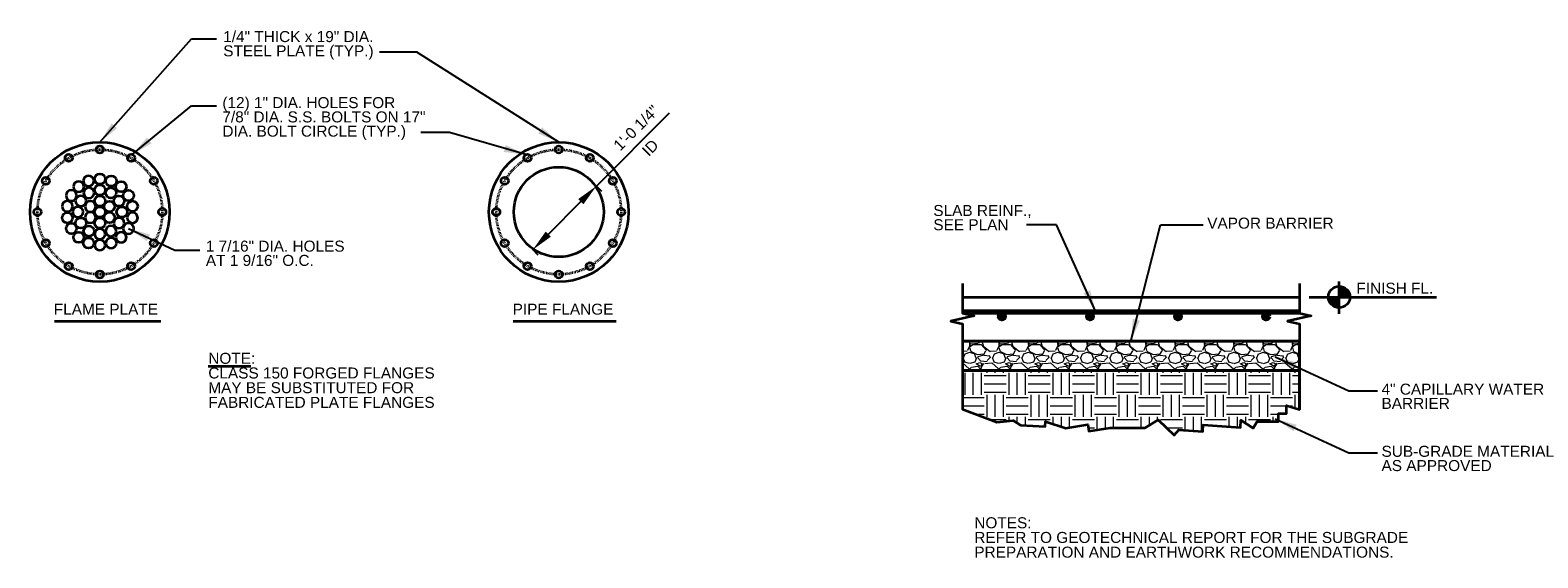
# Model space of a CAD drawing. Header units: inches. Extents: x -829 to 2226, y 10 to 4755.
# Tile 38 of 54: x 680 to 885, y 1037 to 1109. Entities that reach past the tile are written whole.
import ezdxf
from ezdxf.enums import TextEntityAlignment as Align

# ---------------------------------------------------------------- set-up
doc = ezdxf.new("R2010")
doc.units = ezdxf.units.IN
doc.header["$LTSCALE"] = 0.5
doc.header["$MEASUREMENT"] = 0
doc.linetypes.add('DGN Style 4', pattern=[0.134955, 0.067435, -0.033718, 8.4294e-05, -0.033718])
for name, color, linetype, lineweight in [('G-ANN-TTLB', 7, 'Continuous', 0), ('G-ANNO-DIM', 7, 'Continuous', 0), ('G-ANNO-DIMS', 7, 'Continuous', 35), ('G-ANNO-PATT', 7, 'Continuous', 18), ('G-ANNO-TEXT', 7, 'Continuous', 35), ('S-REIN-RBAR', 7, 'Continuous', 70), ('S-SLAB-EDGE', 7, 'Continuous', 35)]:
    doc.layers.add(name, color=color, linetype=linetype, lineweight=lineweight)
doc.styles.add('AEC_3 4_1 0 Scale', font='arial.ttf', dxfattribs={"height": 1.5})
doc.dimstyles.new("3 4 1'-0", dxfattribs={"dimtxt": 1.5, "dimasz": 3, "dimexe": 1, "dimexo": 1, "dimgap": 1, "dimtad": 1, "dimdec": 4, "dimzin": 15, "dimdsep": 46, "dimlunit": 4, "dimtxsty": 'AEC_3 4_1 0 Scale', "dimcen": 0.09, "dimadec": 4, "dimazin": 3, "dimtfac": 1, "dimtdec": 4, "dimtofl": 0, "dimtmove": 0, "dimatfit": 3, "dimfxl": 1, "dimfrac": 2, "dimtolj": 1, "dimtzin": 15, "dimarcsym": 0})

# ---------------------------------------------------------------- blocks, each defined once
blk = doc.blocks.new('*D307')
at = {"layer": 'Defpoints', "color": 0, "transparency": 16777216}
for p in [(755.88, 1088.6), (756.68, 1087.8), (747.22, 1079.94)]:
    blk.add_point(p, dxfattribs=at)
at = {"layer": 'G-ANNO-DIMS', "color": 0, "lineweight": -2, "transparency": 16777216}
for p, q in [((756.68, 1087.8), (766.66, 1097.78)), ((756.59, 1087.89), (757.39, 1087.09)), ((750.14, 1081.26), (754.56, 1085.68)), ((747.92, 1079.23), (748.72, 1078.43))]:
    blk.add_line(p, q, dxfattribs=at)
at = {"layer": 'G-ANNO-DIMS', "color": 0, "transparency": 16777216}
for points in [[(754.2, 1086.03), (754.91, 1085.32), (756.68, 1087.8)], [(749.78, 1081.61), (750.49, 1080.91), (748.02, 1079.14)]]:
    blk.add_solid(points, dxfattribs=at)
at = {"layer": 'G-ANNO-DIMS', "color": 0, "transparency": 16777216, "insert": (762.1, 1095.73), "char_height": 1.5, "attachment_point": 5, "rotation": 45, "style": 'AEC_3 4_1 0 Scale'}
blk.add_mtext('\\A1;1\'-0 1/4"', dxfattribs=at)
blk = doc.blocks.new('REINFDOT')
for radius in [0.00313, 0.00187, 0.000625]:
    blk.add_circle((0, 0), radius)
blk = doc.blocks.new('REINF. DOT')
at = {"layer": 'S-REIN-RBAR', "xscale": 100, "yscale": 100, "zscale": 100, "rotation": 90.00000000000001}
blk.add_blockref('REINFDOT', (36.53, 24.59), dxfattribs=at)

msp = doc.modelspace()

# ---------------------------------------------------------------- hatches: boundary and pattern name
at = {"layer": 'G-ANNO-PATT'}
h = msp.add_hatch(dxfattribs=at)
h.set_pattern_fill('GRAVEL', color=5, style=0, pattern_type=2)
h.set_pattern_definition([(200.5562, (819.5181, 1049.1139), (-84.000276, -32.0003155), [0.68352, -101.84494]), (4.7637, (828.5627, 1048.8381), (-36.000118, -4.00004), [1.0032, -47.16334]), (4.7637, (824.5627, 1048.8381), (-36.000118, -4.00004), [1.0032, -47.16334]), (4.7637, (820.5627, 1048.8381), (-36.000118, -4.00004), [1.0032, -47.16334]), (332.3539, (819.7185, 1049.24855), (-60.000197, 32.0003154), [0.94826, -93.87834]), (332.3539, (823.7185, 1049.24853), (-60.000197, 32.0003154), [0.94826, -93.87834]), (332.3539, (827.71847, 1049.2485), (-60.000197, 32.000315), [0.94826, -93.87834]), (285.255, (819.5247, 1049.7843), (-12.00004, 40.000393), [0.5824, -45.02504]), (285.255, (823.5247, 1049.7843), (-12.00004, 40.000393), [0.5824, -45.02504]), (285.255, (827.5247, 1049.7843), (-12.00004, 40.000393), [0.5824, -45.02504]), (213.69, (820.0495, 1050.2036), (-12.00004, -4.00004), [0.5919, -13.83035]), (213.69, (824.0496, 1050.2036), (-12.00004, -4.00004), [0.592, -13.8303]), (213.69, (820.083, 1046.2266), (-12.00004, -4.00004), [0.0405, -14.3818]), (213.69, (828.0496, 1050.2036), (-12.00004, -4.00004), [0.592, -13.8303]), (213.69, (824.083, 1046.2266), (-12.00004, -4.00004), [0.0404, -14.3818]), (213.69, (828.083, 1046.2266), (-12.00004, -4.00004), [0.0404, -14.3819]), (180, (821.109, 1050.153), (-12.00004, 4.00004), [1.04, -10.96]), (181.7357, (825.1092, 1050.1529), (-120.000394, -4.0000393), [1.04, -131.02103]), (180, (829.109, 1050.153), (-12.00004, 4.00004), [1.04, -10.96]), (131.987, (829.8439, 1049.3781), (-24.000079, 28.000276), [1.0763, -52.7386]), (131.987, (825.8439, 1049.3782), (-24.000079, 28.000276), [1.0763, -52.7386]), (131.987, (821.8439, 1049.3782), (-24.000079, 28.000276), [1.0763, -52.7386]), (59.0364, (829.4686, 1048.8473), (-12.00004, -16.00016), [0.5557, -22.7683]), (59.0364, (825.4686, 1048.8473), (-12.00004, -16.00016), [0.5557, -22.7683]), (59.0364, (821.4686, 1048.8473), (-12.00004, -16.00016), [0.5557, -22.7683]), (90, (827.509, 1046.593), (-12, -4), [0.24, -3.76]), (90, (823.509, 1046.593), (-12, -4), [0.24, -3.76]), (90, (819.509, 1046.593), (-12, -4), [0.24, -3.76]), (118.6103, (827.6706, 1046.2465), (-12.00004, 24.000236), [0.4118, -49.70845]), (118.6103, (823.6706, 1046.2465), (-12.00004, 24.000236), [0.4118, -49.70845]), (118.6103, (819.6706, 1046.2465), (-12.00004, 24.000236), [0.4118, -49.70845]), (186.9113, (820.70294, 1046.3396), (-96.0003153, -12.0001185), [1.00718, -131.95943]), (186.9113, (824.70294, 1046.3396), (-96.0003153, -12.0001185), [1.00718, -131.95943]), (186.9113, (828.70294, 1046.3396), (-96.0003153, -12.0001185), [1.00718, -131.95943]), (236.31, (821.0415, 1046.8476), (-12.00004, -16.000158), [0.5769, -42.69007]), (236.31, (825.0415, 1046.8476), (-12.00004, -16.000158), [0.5769, -42.69007]), (236.31, (829.0415, 1046.8476), (-12.00004, -16.000158), [0.5769, -42.69007]), (354.2894, (821.45674, 1048.73486), (-84.000276, 8.000078), [0.7642, -119.8347]), (354.2894, (825.45673, 1048.73486), (-84.000276, 8.000078), [0.7642, -119.8347]), (354.2894, (829.45673, 1048.73486), (-84.000276, 8.000078), [0.7642, -119.8347]), (14.0363, (828.6788, 1048.5707), (-36.000118, -8.000078), [0.8246, -48.6528]), (14.0363, (824.6788, 1048.5707), (-36.000118, -8.000078), [0.8246, -48.6528]), (14.0363, (820.6788, 1048.5707), (-36.000118, -8.000078), [0.8246, -48.65283]), (74.745, (828.6282, 1048.3178), (-12.00004, -40.000393), [0.20396, -45.4035]), (74.745, (824.6282, 1048.3178), (-12.00004, -40.000393), [0.20396, -45.4035]), (74.745, (820.6282, 1048.3178), (-12.00004, -40.000393), [0.20396, -45.4035]), (110.556, (826.3592, 1048.3679), (-12.00004, 28.000275), [0.34176, -33.8346]), (110.556, (822.3592, 1048.3679), (-12.00004, 28.000275), [0.34176, -33.83456]), (110.556, (818.3592, 1048.368), (-12.00004, 28.000275), [0.34176, -33.83456]), (163.1415, (828.1475, 1048.90898), (-120.000394, 36.0003543), [0.67052, -137.25752]), (163.1415, (824.1475, 1048.90898), (-120.000394, 36.0003543), [0.67052, -137.25752]), (163.1415, (820.1475, 1048.90898), (-120.000394, 36.0003543), [0.67052, -137.25752]), (113.1985, (828.4176, 1048.3441), (-12.00004, 24.00024), [0.60926, -29.8541]), (113.1985, (824.4177, 1048.3441), (-12.00004, 24.000236), [0.60926, -29.8541]), (113.1985, (820.4177, 1048.3441), (-12.00004, 24.000236), [0.60926, -29.8541]), (246.8015, (818.8668, 1048.8564), (-12.00004, -24.000236), [0.5727, -29.89065]), (246.8015, (822.8668, 1048.8564), (-12.00004, -24.000236), [0.5727, -29.89065]), (246.8015, (826.8668, 1048.8564), (-12.00004, -24.00024), [0.5727, -29.89065]), (200.5562, (823.5181, 1049.1139), (-84.000276, -32.0003155), [0.68352, -101.84494]), (200.5562, (827.5181, 1049.1139), (-84.000276, -32.0003155), [0.68352, -101.84494]), (196.5045, (820.20945, 1047.77576), (-96.000315, -28.0002765), [0.7088, -111.93265]), (196.5045, (824.20944, 1047.77577), (-96.000315, -28.0002765), [0.7088, -111.93265]), (196.5045, (828.20944, 1047.77577), (-96.000315, -28.0002765), [0.7088, -111.93265]), (246.8015, (820.4696, 1048.3643), (-12.00004, -24.000236), [0.60926, -29.8541]), (246.8015, (824.4696, 1048.3643), (-12.00004, -24.000236), [0.60926, -29.8541]), (246.8015, (828.4696, 1048.3643), (-12.00004, -24.00024), [0.60926, -29.8541]), (110.556, (826.8534, 1047.8274), (-12.00004, 28.000275), [0.59464, -33.5817]), (110.556, (822.8534, 1047.8275), (-12.00004, 28.000275), [0.59464, -33.5817]), (110.556, (818.8534, 1047.8275), (-12.00004, 28.000275), [0.59464, -33.5817]), (163.4955, (827.5049, 1047.5837), (-96.000315, 28.0002765), [0.7088, -111.93265]), (163.4955, (823.5049, 1047.5837), (-96.000315, 28.0002765), [0.7088, -111.93265]), (163.4955, (819.5049, 1047.5837), (-96.000315, 28.0002765), [0.7088, -111.93265]), (18.435, (828.4187, 1047.5612), (-12.00004, 1e-08), [0.506, -12.1432]), (18.435, (824.4187, 1047.5612), (-12.00004, 1e-08), [0.506, -12.1432]), (18.435, (820.4187, 1047.5612), (-12.00004, 1e-08), [0.506, -12.1432]), (149.036, (829.026, 1047.1982), (-48.000157, 28.000275), [0.6997, -69.27206]), (149.036, (825.026, 1047.1982), (-48.000157, 28.000275), [0.6997, -69.27206]), (149.036, (821.026, 1047.1982), (-48.000157, 28.000275), [0.6997, -69.27206]), (249.444, (821.2082, 1047.5915), (-12.00004, -28.000275), [0.4308, -33.7455]), (249.444, (825.2082, 1047.5915), (-12.00004, -28.000275), [0.4308, -33.7455]), (249.444, (829.2082, 1047.5915), (-12.00004, -28.000275), [0.4308, -33.7455]), (336.8013, (820.90935, 1047.7165), (-36.0001184, 16.0001575), [0.30463, -91.08504]), (336.8013, (824.90935, 1047.7165), (-36.0001184, 16.0001575), [0.30463, -91.08504]), (336.8013, (828.90936, 1047.7165), (-36.000118, 16.0001575), [0.30463, -91.08504]), (315, (820.633, 1047.2274), (-12.00004, 8.00008), [0.5657, -16.405]), (315, (824.633, 1047.2274), (-12.00004, 8.00008), [0.5657, -16.405]), (315, (828.633, 1047.2274), (-12.00004, 8.00008), [0.5657, -16.405]), (8.6157, (827.80345, 1047.12157), (-24.000079, -4.000039), [0.80895, -132.69806]), (8.6157, (823.80344, 1047.12156), (-24.000079, -4.000039), [0.80895, -132.69806]), (8.6157, (819.80344, 1047.12156), (-24.000079, -4.000039), [0.80895, -132.69806]), (41.6337, (827.4329, 1046.7582), (-24.00008, -20.000197), [0.4252, -47.7415]), (41.6337, (823.4329, 1046.7582), (-24.00008, -20.000197), [0.4252, -47.7415]), (41.6337, (819.4328, 1046.7582), (-24.00008, -20.000197), [0.4252, -47.74147]), (317.4894, (818.5582, 1047.70675), (-36.000118, 32.000315), [1.2458, -63.8699]), (317.4894, (822.5582, 1047.70675), (-36.000118, 32.000315), [1.2458, -63.8699]), (317.4894, (826.5582, 1047.70675), (-36.000118, 32.000315), [1.2458, -63.8699]), (4.7637, (829.583, 1047.6147), (-36.000118, -4.00004), [0.64423, -47.5223]), (4.7637, (825.583, 1047.6147), (-36.000118, -4.00004), [0.9633, -47.2032]), (4.7637, (821.583, 1047.6147), (-36.000118, -4.00004), [0.9633, -47.2032]), (4.7637, (818.225, 1047.6682), (-36.000118, -4.00004), [0.3191, -47.84745]), (59.0364, (829.0538, 1046.938), (-12.00004, -16.00016), [0.8438, -22.4802]), (59.0364, (825.0538, 1046.938), (-12.00004, -16.00016), [0.8438, -22.4802]), (59.0364, (821.0537, 1046.938), (-12.00004, -16.00016), [0.8438, -22.4802]), (108.435, (829.4677, 1049.8847), (-12.00004, 32.000315), [0.3348, -37.6129]), (108.435, (829.3656, 1046.2036), (-12.00004, 32.000315), [0.7151, -37.23255]), (108.435, (825.4677, 1049.8847), (-12.00004, 32.000315), [0.3348, -37.61285]), (108.435, (825.3656, 1046.2036), (-12.00004, 32.000315), [0.7151, -37.23256]), (108.435, (821.4677, 1049.8847), (-12.00004, 32.000315), [0.33484, -37.61284]), (108.435, (821.3656, 1046.2036), (-12.00004, 32.000315), [0.7151, -37.2326]), (142.125, (830.225, 1049.2679), (-12.00004, 8.00008), [0.96596, -44.6413]), (142.125, (826.3406, 1049.1785), (-12.00004, 8.00008), [1.1121, -44.49516]), (142.125, (822.3406, 1049.1784), (-12.00004, 8.00008), [1.1121, -44.49516]), (142.1248, (818.3406, 1049.1784), (-12.00004, 8.00008), [0.14614, -45.46114]), (182.7263, (819.2015, 1049.2631), (-12.0000396, -4e-07), [0.84095, -83.2545]), (182.7263, (823.2015, 1049.2631), (-12.00004, -4e-07), [0.84095, -83.2545]), (182.7263, (827.2015, 1049.2631), (-12.00004, -4e-07), [0.84095, -83.2545]), (246.8015, (819.5816, 1050.1398), (-12.00004, -24.000236), [0.8246, -29.63874]), (246.8015, (823.5816, 1050.1398), (-12.00004, -24.000236), [0.8246, -29.63874]), (246.8015, (827.5815, 1050.1397), (-12.00004, -24.00024), [0.8246, -29.63874]), (270, (819.497, 1046.902), (-12, -4), [0.6994, -3.3006]), (270, (819.531, 1050.204), (-12, -4), [0.1415, -3.8585]), (270, (823.497, 1046.902), (-12, -4), [0.6994, -3.3006]), (270, (823.531, 1050.204), (-12, -4), [0.1416, -3.8585]), (270, (827.497, 1046.902), (-12, -4), [0.6994, -3.3007]), (270, (827.531, 1050.204), (-12, -4), [0.1416, -3.8585]), (48.013, (829.9251, 1047.9939), (-24.000079, -28.000276), [0.4438, -53.3711]), (48.013, (825.9251, 1047.9939), (-24.000079, -28.000276), [0.65115, -53.1637]), (48.013, (821.9251, 1047.9939), (-24.000079, -28.000276), [0.65115, -53.1637]), (48.013, (818.225, 1048.3211), (-24.000079, -28.000276), [0.2074, -53.6075]), (355.2363, (820.9997, 1047.9567), (-36.000118, 4.00004), [0.9235, -47.24307]), (355.2363, (824.9997, 1047.9567), (-36.000118, 4.00004), [0.9235, -47.24307]), (355.2363, (828.9997, 1047.9567), (-36.000118, 4.00004), [0.9235, -47.24307]), (311.987, (820.6439, 1048.3782), (-24.000079, 28.000276), [0.53814, -53.2767]), (311.987, (824.6439, 1048.3782), (-24.000079, 28.000276), [0.53814, -53.2767]), (311.987, (828.6439, 1048.37815), (-24.000079, 28.000276), [0.53814, -53.2767])])
h.paths.add_polyline_path([(806.58187, 1066.68546), (806.58187, 1062.68546), (846.86401, 1062.68546), (852.50279, 1062.68546), (852.50279, 1064.68804), (852.50279, 1066.68546), (839.09644, 1066.68546)])
h = msp.add_hatch(dxfattribs=at)
h.set_pattern_fill('EARTH', color=5, style=0, pattern_type=2)
h.set_pattern_definition([(90, (830.174, 1050.3537), (-6, -6), [3, -3]), (90, (833.174, 1047.3537), (-6, -6), [3, -3]), (90, (829.049, 1050.3537), (-6, -6), [3, -3]), (90, (832.049, 1047.3537), (-6, -6), [3, -3]), (90, (827.924, 1050.3537), (-6, -6), [3, -3]), (90, (830.924, 1047.3537), (-6, -6), [3, -3]), (0, (830.549, 1052.9787), (-6, -6), [3, -3]), (0, (827.549, 1049.9787), (-6, -6), [3, -3]), (0, (830.549, 1051.8537), (-6, -6), [3, -3]), (0, (827.549, 1048.8537), (-6, -6), [3, -3]), (0, (830.549, 1050.7287), (-6, -6), [3, -3]), (0, (827.549, 1047.7287), (-6, -6), [3, -3])])
h.paths.add_polyline_path([(806.58187, 1062.68546), (806.58187, 1057.42273), (811.27638, 1055.65691), (813.46635, 1055.86233), (814.4929, 1055.24607), (817.84629, 1055.04065), (817.88961, 1055.74789), (820.65219, 1054.83523), (823.66339, 1055.31455), (823.80956, 1054.39631), (826.71743, 1054.85917), (831.46516, 1054.85917), (833.24451, 1055.93081), (835.43448, 1053.87661), (836.09218, 1054.57779), (839.33536, 1054.35592), (839.39725, 1055.26057), (841.92977, 1055.08732), (844.4623, 1054.91407), (844.529, 1055.88919), (846.17901, 1054.83523), (846.74149, 1055.71582), (849.66927, 1055.72539), (849.6657, 1056.8205), (850.76081, 1056.82408), (850.75723, 1057.91919), (852.50279, 1057.35426), (852.50279, 1062.68546), (846.86401, 1062.68546)])
at = {"layer": 'G-ANNO-TEXT'}
h = msp.add_hatch(dxfattribs=at)
h.set_pattern_fill('MSTN', color=5, style=0, pattern_type=2)
h.set_pattern_definition([(45, (-11227.58959, -16046.06965), (-0.02850700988, 0.02850700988), [])])
h.paths.add_polyline_path([(859.38745, 1072.68546, 0.414213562), (857.91935, 1074.15357), (857.91935, 1072.68546)])
h = msp.add_hatch(dxfattribs=at)
h.set_pattern_fill('MSTN', color=5, style=0, pattern_type=2)
h.set_pattern_definition([(45, (-11228.98278, -16047.355045), (-0.02850700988, 0.02850700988), [])])
h.paths.add_polyline_path([(856.45124, 1072.68546, 0.414213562), (857.91935, 1071.21735), (857.91935, 1072.68546)])

# ---------------------------------------------------------------- linework, layer by layer
for p, q in [((857.90353, 1070.39747, 0), (857.90353, 1074.78065, 0)), ((853.83473, 1072.68546, 0), (871.2076, 1072.68546, 0)), ((682.81096, 1069.39763), (697.29884, 1069.39763)), ((745.35233, 1069.39763), (759.37313, 1069.39763)), ((806.58187, 1062.68546, 0), (852.50279, 1062.68546, 0))]:
    msp.add_line(p, q, dxfattribs=at)
at = {"layer": 'G-ANNO-TEXT', "elevation": 0, "flags": 128}
for points in [[(806.58187, 1074.52142), (806.58187, 1073.79414), (806.58187, 1070.49869), (808.18187, 1070.13505), (804.98187, 1069.40778), (806.58187, 1069.04414), (806.58187, 1057.42273)], [(852.50279, 1074.52142), (852.50279, 1073.79414), (852.50279, 1070.49869), (854.10279, 1070.13505), (850.90279, 1069.40778), (852.50279, 1069.04414), (852.50279, 1057.35426)], [(806.58187, 1057.42273), (811.27638, 1055.65691), (813.46635, 1055.86233), (814.4929, 1055.24607), (817.84629, 1055.04065), (817.88961, 1055.74789), (820.65219, 1054.83523), (823.66339, 1055.31455), (823.80956, 1054.39631), (826.71743, 1054.85917), (826.71743, 1054.85917), (831.46516, 1054.85917), (833.24451, 1055.93081), (835.43448, 1053.87661), (836.09218, 1054.57779), (839.33536, 1054.35592), (839.39725, 1055.26057), (841.92977, 1055.08732), (844.4623, 1054.91407), (844.529, 1055.88919), (846.17901, 1054.83523), (846.74149, 1055.71582), (849.66927, 1055.72539), (849.6657, 1056.8205), (850.76081, 1056.82408), (850.75723, 1057.91919), (852.50279, 1057.35426)]]:
    msp.add_lwpolyline(points, dxfattribs=at)
for points in [[(806.58187, 1066.68546), (806.58187, 1062.68546), (846.86401, 1062.68546), (852.50279, 1062.68546), (852.50279, 1064.68804), (852.50279, 1066.68546), (839.09644, 1066.68546), (806.58187, 1066.68546)], [(806.58187, 1066.68546), (806.58187, 1062.68546), (846.86401, 1062.68546), (852.50279, 1062.68546), (852.50279, 1064.68804), (852.50279, 1066.68546), (839.09644, 1066.68546), (806.58187, 1066.68546)], [(806.58187, 1057.42273), (811.27638, 1055.65691), (813.46635, 1055.86233), (814.4929, 1055.24607), (817.84629, 1055.04065), (817.88961, 1055.74789), (820.65219, 1054.83523), (823.66339, 1055.31455), (823.80956, 1054.39631), (826.71743, 1054.85917), (831.46516, 1054.85917), (833.24451, 1055.93081), (835.43448, 1053.87661), (836.09218, 1054.57779), (839.33536, 1054.35592), (839.39725, 1055.26057), (841.92977, 1055.08732), (844.4623, 1054.91407), (844.529, 1055.88919), (846.17901, 1054.83523), (846.74149, 1055.71582), (849.66927, 1055.72539), (849.6657, 1056.8205), (850.76081, 1056.82408), (850.75723, 1057.91919), (852.50279, 1057.35426), (852.50279, 1062.68546), (806.58187, 1062.68546), (806.58187, 1057.42273)], [(806.58187, 1062.68546), (806.58187, 1057.42273), (811.27638, 1055.65691), (813.46635, 1055.86233), (814.4929, 1055.24607), (817.84629, 1055.04065), (817.88961, 1055.74789), (820.65219, 1054.83523), (823.66339, 1055.31455), (823.80956, 1054.39631), (826.71743, 1054.85917), (831.46516, 1054.85917), (833.24451, 1055.93081), (835.43448, 1053.87661), (836.09218, 1054.57779), (839.33536, 1054.35592), (839.39725, 1055.26057), (841.92977, 1055.08732), (844.4623, 1054.91407), (844.529, 1055.88919), (846.17901, 1054.83523), (846.74149, 1055.71582), (849.66927, 1055.72539), (849.6657, 1056.8205), (850.76081, 1056.82408), (850.75723, 1057.91919), (852.50279, 1057.35426), (852.50279, 1062.68546), (846.86401, 1062.68546), (806.58187, 1062.68546)]]:
    msp.add_lwpolyline(points, close=True, dxfattribs=at)
at = {"layer": 'G-ANNO-TEXT'}
for centre, radius in [((689.00632, 1084.26887, -12.3189), 9.50543), ((751.54769, 1084.26887, -12.3189), 9.50543), ((684.7536, 1091.63479, -5.27953), 0.5), ((689.00632, 1092.7743, -5.27953), 0.5), ((693.25903, 1091.63479, -5.27953), 0.5), ((747.29498, 1091.63479, -5.27953), 0.5), ((751.54769, 1092.7743, -5.27953), 0.5), ((755.80041, 1091.63479, -5.27953), 0.5), ((689.00632, 1088.76778, -12.3189), 0.71875), ((690.54541, 1088.49749, -12.3189), 0.71875), ((751.54769, 1084.26887), 6.125), ((681.6404, 1088.52159, -5.27953), 0.5), ((689.00632, 1087.26778, -12.3189), 0.71875), ((690.50632, 1086.86695, -12.3189), 0.71875), ((691.89886, 1087.71607, -12.3189), 0.71875), ((692.90343, 1086.51887, -12.3189), 0.71875), ((696.37223, 1088.52159, -5.27953), 0.5), ((744.18178, 1088.52159, -5.27953), 0.5), ((758.91361, 1088.52159, -5.27953), 0.5), ((689.00632, 1085.76887, -12.3189), 0.71875), ((690.30536, 1085.01887, -12.3189), 0.71875), ((691.60439, 1085.76887, -12.3189), 0.71875), ((693.43795, 1085.05029, -12.3189), 0.71875), ((680.50089, 1084.26887, -5.27953), 0.5), ((684.57468, 1083.48746, -12.3189), 0.71875), ((686.40824, 1082.76887, -12.3189), 0.71875), ((689.00632, 1084.26887, -12.3189), 0.71875), ((689.00632, 1082.76887, -12.3189), 0.71875), ((690.30536, 1083.51887, -12.3189), 0.71875), ((692.00632, 1084.26887, -12.3189), 0.71875), ((697.51174, 1084.26887, -5.27953), 0.5), ((743.04227, 1084.26887, -5.27953), 0.5), ((760.05312, 1084.26887, -5.27953), 0.5), ((685.1092, 1082.01887, -12.3189), 0.71875), ((686.11377, 1080.82167, -12.3189), 0.71875), ((687.50632, 1081.6708, -12.3189), 0.71875), ((681.6404, 1080.01616, -5.27953), 0.5), ((687.46723, 1080.04026, -12.3189), 0.71875), ((696.37223, 1080.01616, -5.27953), 0.5), ((744.18178, 1080.01616, -5.27953), 0.5), ((758.91361, 1080.01616, -5.27953), 0.5), ((684.7536, 1076.90296, -5.27953), 0.5), ((693.25903, 1076.90296, -5.27953), 0.5), ((747.29498, 1076.90296, -5.27953), 0.5), ((755.80041, 1076.90296, -5.27953), 0.5), ((689.00632, 1075.76345, -5.27953), 0.5), ((751.54769, 1075.76345, -5.27953), 0.5), ((857.91935, 1072.68546, 0), 1.46811)]:
    msp.add_circle(centre, radius, dxfattribs=at)
at = {"layer": 'G-ANNO-TEXT', "linetype": 'DGN Style 4'}
for centre in [(689.00632, 1084.26887, -12.3189), (751.54769, 1084.26887, -12.3189)]:
    msp.add_circle(centre, 8.50543, dxfattribs=at)
at = {"layer": 'G-ANNO-TEXT', "extrusion": (0, 0, -1)}
for centre in [(-687.46723, 1088.49749, 12.3189), (-685.1092, 1086.51887, 12.3189), (-686.11377, 1087.71607, 12.3189), (-687.50632, 1086.86695, 12.3189), (-684.57468, 1085.05029, 12.3189), (-686.40824, 1085.76887, 12.3189), (-687.70728, 1085.01887, 12.3189), (-686.00632, 1084.26887, 12.3189), (-687.70728, 1083.51887, 12.3189), (-691.60439, 1082.76887, 12.3189), (-693.43795, 1083.48746, 12.3189), (-689.00632, 1081.26997, 12.3189), (-690.50632, 1081.6708, 12.3189), (-691.89886, 1080.82167, 12.3189), (-692.90343, 1082.01887, 12.3189), (-689.00632, 1079.76997, 12.3189), (-690.54541, 1080.04026, 12.3189)]:
    msp.add_circle(centre, 0.71875, dxfattribs=at)
at = {"layer": 'G-ANNO-TEXT'}
msp.add_3dface([(806.58187, 1062.68546, 0), (852.50279, 1062.68546, 0), (852.50279, 1066.68546, 0), (806.58187, 1066.68546, 0)], dxfattribs=at)
at = {"layer": 'S-REIN-RBAR'}
msp.add_line((806.58187, 1070.68546, 0), (852.50279, 1070.68546, 0), dxfattribs=at)
at = {"layer": 'S-SLAB-EDGE'}
for p, q in [((806.58187, 1072.68546, 0), (852.50279, 1072.68546, 0)), ((806.58187, 1066.68546, 0), (852.50279, 1066.68546, 0))]:
    msp.add_line(p, q, dxfattribs=at)

# ---------------------------------------------------------------- block references
at = {"layer": 'S-REIN-RBAR', "rotation": 180}
for p in [(848.48852, 1094.62024), (860.48852, 1094.62024), (872.48852, 1094.62024), (884.48852, 1094.62024)]:
    msp.add_blockref('REINF. DOT', p, dxfattribs=at)

# ---------------------------------------------------------------- texts
at = {"layer": 'G-ANN-TTLB', "color": 7, "linetype": 'Continuous', "lineweight": 0, "insert": (808.19164, 1042.67867, -3.51967), "char_height": 1.5, "attachment_point": 1, "line_spacing_factor": 0.8, "style": 'AEC_3 4_1 0 Scale'}
msp.add_mtext('\\fArial|b0|i0|c00|p39;NOTES:\\PREFER TO GEOTECHNICAL REPORT FOR THE SUBGRADE\\PPREPARATION AND EARTHWORK RECOMMENDATIONS.', dxfattribs=at)
at = {"layer": 'G-ANNO-DIM', "color": 7, "linetype": 'Continuous', "style": 'AEC_3 4_1 0 Scale'}
msp.add_text('ID', height=1.5, rotation=45, dxfattribs=at).set_placement((764.01754, 1093.03011), align=Align.MIDDLE_CENTER)
at = {"layer": 'G-ANNO-TEXT', "color": 7, "char_height": 1.5, "attachment_point": 1, "style": 'AEC_3 4_1 0 Scale'}
for s, insert, line_spacing_factor in [('1/4" THICK x 19" DIA. \\PSTEEL PLATE (TYP.)', (705.81961, 1108.91754, -5.27953), 0.776524), ('(12) 1" DIA. HOLES FOR \\P7/8" DIA. S.S. BOLTS ON 17" \\PDIA. BOLT CIRCLE (TYP.)', (705.70221, 1099.91791, -5.27953), 0.776524), ('SLAB REINF.,\\PSEE PLAN', (802.60589, 1085.22439), 0.776524), ('VAPOR BARRIER', (839.94043, 1083.50056), 0.6), ('1 7/16" DIA. HOLES\\PAT 1 9/16" O.C.', (703.4514, 1080.36735, -5.27953), 0.776524), ('FINISH FL.', (860.27001, 1074.63716), 0.6), ('FLAME PLATE', (682.72381, 1071.7791, -5.27953), 0.6), ('PIPE FLANGE', (745.26519, 1071.7791, -5.27953), 0.6), ('\\pxt8;{\\LNOTE}:\\PCLASS 150 FORGED FLANGES\\PMAY BE SUBSTITUTED FOR\\PFABRICATED PLATE FLANGES', (703.78235, 1065.08495, -5.27953), 0.8), ('4" CAPILLARY WATER\\PBARRIER', (863.69755, 1060.88308), 0.776524), ('SUB-GRADE MATERIAL\\PAS APPROVED', (863.69755, 1052.41294), 0.776524)]:
    msp.add_mtext(s, dxfattribs=dict(at, insert=insert, line_spacing_factor=line_spacing_factor))

# ---------------------------------------------------------------- dimensions: what is measured, and where the dimension line sits
at = {"layer": 'G-ANNO-DIMS'}
dim = msp.add_linear_dim(base=(756.67907, 1087.79956), p1=(747.21667, 1079.93784), p2=(755.87872, 1088.5999), angle=45, dimstyle="3 4 1'-0", dxfattribs=at)
dim.commit()
dim.dimension.update_dxf_attribs({"geometry": '*D307', "text_midpoint": (763.35387, 1094.47436), "dimtype": 160})

# ---------------------------------------------------------------- leaders
at = {"layer": 'G-ANNO-TEXT'}
for points in [[(689.00632, 1093.7743, -5.27953), (701.47961, 1107.87293, -5.27953), (704.89325, 1107.87293, -5.27953)], [(751.54769, 1093.7743, -5.27953), (732.22459, 1106.02666, -5.27953), (727.12634, 1106.02666, -5.27953)], [(693.4217, 1092.10758, -5.27953), (701.47961, 1098.72834, -5.27953), (704.89325, 1098.72834, -5.27953)], [(747.07569, 1092.08413, -5.27953), (736.65203, 1095.10382, -5.27953), (732.73146, 1095.10382, -5.27953)], [(692.90343, 1082.01887, -5.27953), (699.2288, 1079.07758, -5.27953), (702.64244, 1079.07758, -5.27953)], [(824.76659, 1070.68546), (819.40236, 1082.51338), (815.32722, 1082.51338)], [(829.54233, 1066.68546), (833.56024, 1082.53909), (839.37486, 1082.53909)], [(849.2098, 1064.55829), (859.21938, 1059.92161), (863.13198, 1059.92161)], [(849.2098, 1056.08814), (859.21938, 1051.45147), (863.13198, 1051.45147)]]:
    msp.add_leader(points, dimstyle="3 4 1'-0", override={"dimgap": 2}, dxfattribs=at)

doc.saveas('drawing.dxf')
